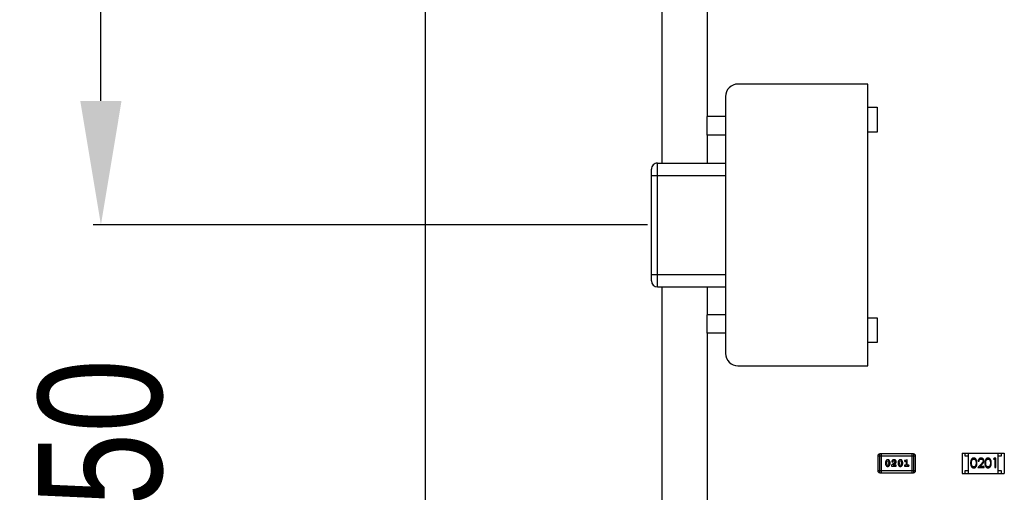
# Model space of a CAD drawing. Header units: inches. Extents: x 246 to 500, y -220 to -17.
# Tile 20 of 118: x 420.63 to 436.55, y -140.18 to -132.54. Entities that reach past the tile are written whole.
import ezdxf

# ---------------------------------------------------------------- set-up
doc = ezdxf.new("R2010")
doc.units = ezdxf.units.IN
doc.header["$LTSCALE"] = 1.21
doc.header["$MEASUREMENT"] = 0
doc.header["$PDMODE"] = 3
doc.header["$PDSIZE"] = 0.3125
doc.layers.get('0').update_dxf_attribs({"linetype": 'CONTINUOUS'})
doc.layers.get('Defpoints').update_dxf_attribs({"linetype": 'CONTINUOUS'})
doc.layers.add('DIM', color=3, linetype='CONTINUOUS')
doc.styles.get("Standard").update_dxf_attribs({"font": 'txt', "width": 0.8})
doc.dimstyles.get("Standard").update_dxf_attribs({"dimtxt": 0.15625, "dimasz": 0.1875, "dimexe": 0.125, "dimexo": 0.0625, "dimgap": 0.09, "dimtad": 0, "dimtih": 1, "dimtoh": 1, "dimzin": 4, "dimdsep": 46, "dimtxsty": 'Standard', "dimblk": '_FILLED', "dimblk1": '_FILLED', "dimblk2": '_FILLED', "dimcen": 0.09, "dimazin": 1, "dimtp": 0.01, "dimtm": 0.01, "dimtfac": 1, "dimtofl": 0, "dimtmove": 0, "dimatfit": 3, "dimldrblk": '_FILLED', "dimfxl": 1, "dimtolj": 1, "dimtzin": 4, "dimarcsym": 0})

# ---------------------------------------------------------------- blocks, each defined once
blk = doc.blocks.new('_FILLED')
at = {"color": 0, "linetype": 'ByBlock'}
blk.add_solid([(0, 0), (-1, 0.1667), (-1, -0.1667)], dxfattribs=at)
blk = doc.blocks.new('*D59')
at = {"layer": 'Defpoints', "color": 0}
for p in [(421.943, -135.857), (430.84, -135.857), (430.94, -144.357)]:
    blk.add_point(p, dxfattribs=at)
at = {"layer": 'DIM', "color": 0, "lineweight": -2}
for p, q in [((421.943, -133.857), (421.943, -131.857)), ((430.777, -135.857), (421.818, -135.857)), ((430.877, -144.357), (421.818, -144.357)), ((421.943, -146.357), (421.943, -148.357))]:
    blk.add_line(p, q, dxfattribs=at)
at = {"layer": 'DIM', "color": 0, "lineweight": -2, "xscale": 2, "yscale": 2, "zscale": 2}
for p, rotation in [((421.943, -135.857), 270), ((421.943, -144.357), 90)]:
    blk.add_blockref('_FILLED', p, dxfattribs=dict(at, rotation=rotation))
at = {"layer": 'DIM', "color": 0, "insert": (421.943, -140.107), "char_height": 2, "attachment_point": 5, "rotation": 90}
blk.add_mtext('\\A1;8.50', dxfattribs=at)

msp = doc.modelspace()

# ---------------------------------------------------------------- linework, layer by layer
at = {"color": 7, "linetype": 'Continuous'}
for p, q in [((427.19, -168.079), (427.19, -87.639)), ((431.01, -127.629), (431.01, -134.859)), ((431.74, -128.359), (431.74, -134.109)), ((434.34, -133.584), (432.24, -133.584)), ((434.34, -138.134), (434.34, -133.584)), ((432.04, -133.784), (432.04, -137.934)), ((434.34, -133.959), (434.49, -133.959)), ((434.49, -133.959), (434.49, -134.359)), ((431.74, -134.409), (431.74, -134.109)), ((432.04, -134.109), (431.74, -134.109)), ((431.74, -134.409), (431.74, -134.859)), ((432.04, -134.409), (431.74, -134.409)), ((434.49, -134.359), (434.34, -134.359)), ((430.94, -136.859), (430.94, -134.859)), ((430.94, -134.859), (432.04, -134.859)), ((430.84, -136.759), (430.84, -134.959)), ((430.84, -135.059), (432.04, -135.059)), ((430.84, -136.659), (432.04, -136.659)), ((430.94, -136.859), (432.04, -136.859)), ((431.01, -136.859), (431.01, -143.359)), ((431.74, -136.859), (431.74, -137.309)), ((431.74, -137.609), (431.74, -137.309)), ((432.04, -137.309), (431.74, -137.309)), ((434.34, -137.359), (434.49, -137.359)), ((434.49, -137.359), (434.49, -137.759)), ((431.74, -137.609), (431.74, -142.609)), ((432.04, -137.609), (431.74, -137.609)), ((434.49, -137.759), (434.34, -137.759)), ((432.24, -138.134), (434.34, -138.134)), ((434.531, -139.861), (434.531, -139.556)), ((435.079, -139.556), (434.531, -139.556)), ((434.561, -139.861), (434.561, -139.556)), ((435.049, -139.556), (435.049, -139.861)), ((435.079, -139.556), (435.079, -139.861)), ((435.865, -139.544), (435.865, -139.874)), ((435.865, -139.544), (436.545, -139.544)), ((435.915, -139.594), (435.915, -139.544)), ((435.965, -139.874), (435.965, -139.544)), ((436.445, -139.874), (436.445, -139.544)), ((436.495, -139.544), (436.495, -139.594)), ((436.545, -139.544), (436.545, -139.874)), ((434.5, -139.587), (434.5, -139.83)), ((434.5, -139.587), (435.11, -139.587)), ((434.624, -139.696), (434.624, -139.714)), ((434.642, -139.697), (434.649, -139.675)), ((434.642, -139.697), (434.642, -139.714)), ((434.649, -139.736), (434.642, -139.714)), ((434.649, -139.675), (434.661, -139.669)), ((434.661, -139.669), (434.673, -139.674)), ((434.673, -139.674), (434.681, -139.697)), ((434.681, -139.714), (434.674, -139.736)), ((434.681, -139.714), (434.681, -139.697)), ((434.698, -139.714), (434.698, -139.696)), ((434.777, -139.693), (434.722, -139.738)), ((434.725, -139.681), (434.734, -139.69)), ((434.734, -139.69), (434.742, -139.683)), ((434.742, -139.683), (434.747, -139.675)), ((434.747, -139.675), (434.762, -139.669)), ((434.749, -139.74), (434.782, -139.713)), ((434.782, -139.684), (434.777, -139.693)), ((434.829, -139.696), (434.829, -139.714)), ((434.846, -139.697), (434.853, -139.675)), ((434.846, -139.697), (434.846, -139.714)), ((434.854, -139.736), (434.846, -139.714)), ((434.853, -139.675), (434.866, -139.669)), ((434.866, -139.669), (434.878, -139.674)), ((434.878, -139.674), (434.885, -139.697)), ((434.885, -139.714), (434.878, -139.736)), ((434.885, -139.714), (434.885, -139.697)), ((434.903, -139.714), (434.903, -139.696)), ((434.931, -139.671), (434.939, -139.68)), ((434.939, -139.68), (434.944, -139.679)), ((434.977, -139.652), (434.94, -139.662)), ((434.944, -139.679), (434.959, -139.675)), ((434.959, -139.675), (434.959, -139.74)), ((434.977, -139.74), (434.977, -139.652)), ((435.11, -139.83), (435.11, -139.587)), ((435.965, -139.594), (435.915, -139.594)), ((436.09, -139.703), (436.084, -139.741)), ((436.175, -139.716), (436.116, -139.778)), ((436.122, -139.675), (436.136, -139.675)), ((436.149, -139.763), (436.186, -139.723)), ((436.32, -139.703), (436.315, -139.741)), ((436.379, -139.628), (436.37, -139.644)), ((436.37, -139.644), (436.393, -139.644)), ((436.407, -139.628), (436.379, -139.628)), ((436.393, -139.644), (436.393, -139.778)), ((436.407, -139.778), (436.407, -139.628)), ((436.495, -139.594), (436.445, -139.594)), ((435.11, -139.83), (434.5, -139.83)), ((434.531, -139.861), (435.079, -139.861)), ((434.661, -139.742), (434.649, -139.736)), ((434.674, -139.736), (434.661, -139.742)), ((434.722, -139.738), (434.722, -139.757)), ((434.722, -139.757), (434.799, -139.757)), ((434.785, -139.74), (434.749, -139.74)), ((434.79, -139.737), (434.785, -139.74)), ((434.799, -139.757), (434.799, -139.749)), ((434.866, -139.742), (434.854, -139.736)), ((434.878, -139.736), (434.866, -139.742)), ((434.959, -139.74), (434.942, -139.74)), ((434.942, -139.757), (434.994, -139.757)), ((434.994, -139.74), (434.977, -139.74)), ((435.865, -139.874), (436.545, -139.874)), ((435.915, -139.874), (435.915, -139.824)), ((435.915, -139.824), (435.965, -139.824)), ((436.116, -139.778), (436.218, -139.778)), ((436.218, -139.763), (436.149, -139.763)), ((436.218, -139.778), (436.218, -139.763)), ((436.393, -139.778), (436.407, -139.778)), ((436.445, -139.824), (436.495, -139.824)), ((436.495, -139.824), (436.495, -139.874))]:
    msp.add_line(p, q, dxfattribs=at)
for centre, radius, start, end in [((432.24, -133.784), 0.2, 90.0001, 180.0001), ((430.94, -134.959), 0.1, 90.0001, 180.0001), ((430.94, -136.759), 0.1, 180.0001, 270.0001), ((432.24, -137.934), 0.2, 180.0001, 270.0001), ((434.531, -139.587), 0.0305, 89.9999, 179.9999), ((435.079, -139.587), 0.0305, 359.9999, 89.9999), ((434.531, -139.83), 0.0305, 179.9999, 269.9999), ((435.079, -139.83), 0.0305, 269.9999, 359.9999)]:
    msp.add_arc(centre, radius, start, end, dxfattribs=at)
for points, knots in [([(434.661, -139.652), (434.66, -139.652), (434.657, -139.652), (434.653, -139.653), (434.649, -139.654), (434.645, -139.655), (434.642, -139.657), (434.639, -139.66), (434.636, -139.663), (434.634, -139.666), (434.632, -139.67), (434.63, -139.674), (434.628, -139.677), (434.627, -139.681), (434.626, -139.685), (434.625, -139.689), (434.624, -139.693), (434.624, -139.695), (434.624, -139.696)], [0, 0, 0, 0, 0.06692, 0.130834, 0.19258, 0.252759, 0.312631, 0.373411, 0.436359, 0.501894, 0.568244, 0.632472, 0.69556, 0.757163, 0.818592, 0.878885, 0.939235, 1, 1, 1, 1]), ([(434.624, -139.714), (434.624, -139.715), (434.624, -139.717), (434.625, -139.721), (434.625, -139.724), (434.626, -139.727), (434.627, -139.73), (434.628, -139.733), (434.629, -139.736), (434.631, -139.739), (434.632, -139.741), (434.634, -139.744), (434.635, -139.746), (434.637, -139.748), (434.639, -139.75), (434.64, -139.752), (434.642, -139.753), (434.645, -139.755), (434.648, -139.757), (434.652, -139.758), (434.656, -139.759), (434.66, -139.759), (434.661, -139.759)], [0, 0, 0, 0, 0.049886, 0.09882, 0.148132, 0.19689, 0.246038, 0.295176, 0.345305, 0.395692, 0.445312, 0.491875, 0.535813, 0.577009, 0.616081, 0.652689, 0.687585, 0.720206, 0.785062, 0.85223, 0.923759, 1, 1, 1, 1]), ([(434.698, -139.696), (434.698, -139.695), (434.698, -139.693), (434.698, -139.69), (434.697, -139.687), (434.697, -139.684), (434.696, -139.681), (434.695, -139.678), (434.693, -139.675), (434.692, -139.672), (434.69, -139.669), (434.689, -139.667), (434.687, -139.664), (434.685, -139.662), (434.684, -139.66), (434.682, -139.659), (434.68, -139.657), (434.678, -139.656), (434.675, -139.654), (434.67, -139.653), (434.666, -139.652), (434.663, -139.652), (434.661, -139.652)], [0, 0, 0, 0, 0.049855, 0.099516, 0.148482, 0.19758, 0.246804, 0.296268, 0.346517, 0.397047, 0.446826, 0.49336, 0.537801, 0.579207, 0.617974, 0.654833, 0.689171, 0.722088, 0.786392, 0.853518, 0.924186, 1, 1, 1, 1]), ([(434.661, -139.759), (434.663, -139.759), (434.666, -139.759), (434.67, -139.758), (434.673, -139.757), (434.677, -139.755), (434.68, -139.753), (434.683, -139.751), (434.686, -139.748), (434.689, -139.744), (434.691, -139.741), (434.693, -139.737), (434.694, -139.733), (434.696, -139.73), (434.697, -139.726), (434.698, -139.722), (434.698, -139.718), (434.698, -139.716), (434.698, -139.714)], [0, 0, 0, 0, 0.067217, 0.131051, 0.19272, 0.252824, 0.312745, 0.373449, 0.436041, 0.501494, 0.567761, 0.632087, 0.695096, 0.757109, 0.817993, 0.878657, 0.939311, 1, 1, 1, 1]), ([(434.762, -139.652), (434.761, -139.652), (434.757, -139.652), (434.752, -139.653), (434.747, -139.654), (434.743, -139.656), (434.739, -139.659), (434.735, -139.662), (434.732, -139.665), (434.73, -139.668), (434.728, -139.672), (434.726, -139.675), (434.725, -139.678), (434.725, -139.68), (434.725, -139.681)], [0, 0, 0, 0, 0.098286, 0.193983, 0.289056, 0.384352, 0.477435, 0.566197, 0.652355, 0.737986, 0.818188, 0.887401, 0.94802, 1, 1, 1, 1]), ([(434.799, -139.685), (434.799, -139.684), (434.799, -139.681), (434.798, -139.678), (434.797, -139.675), (434.796, -139.672), (434.795, -139.669), (434.793, -139.666), (434.791, -139.664), (434.789, -139.661), (434.786, -139.659), (434.783, -139.657), (434.78, -139.656), (434.777, -139.654), (434.773, -139.653), (434.77, -139.652), (434.766, -139.652), (434.764, -139.652), (434.762, -139.652)], [0, 0, 0, 0, 0.060981, 0.120256, 0.178148, 0.236115, 0.293993, 0.352864, 0.413358, 0.476056, 0.539296, 0.602396, 0.665116, 0.728325, 0.792919, 0.859317, 0.928302, 1, 1, 1, 1]), ([(434.762, -139.669), (434.763, -139.669), (434.766, -139.669), (434.77, -139.67), (434.773, -139.672), (434.776, -139.673), (434.779, -139.676), (434.78, -139.678), (434.781, -139.681), (434.782, -139.683), (434.782, -139.684)], [0, 0, 0, 0, 0.156344, 0.299348, 0.4327, 0.561, 0.682299, 0.791883, 0.89611, 1, 1, 1, 1]), ([(434.782, -139.713), (434.783, -139.712), (434.785, -139.711), (434.787, -139.708), (434.789, -139.706), (434.791, -139.704), (434.793, -139.702), (434.794, -139.701), (434.795, -139.699), (434.796, -139.697), (434.797, -139.694), (434.798, -139.691), (434.799, -139.688), (434.799, -139.686), (434.799, -139.685)], [0, 0, 0, 0, 0.103002, 0.197728, 0.285279, 0.365235, 0.437224, 0.502446, 0.560545, 0.611446, 0.707576, 0.80349, 0.900532, 1, 1, 1, 1]), ([(434.866, -139.652), (434.864, -139.652), (434.861, -139.652), (434.857, -139.653), (434.853, -139.654), (434.85, -139.655), (434.847, -139.657), (434.843, -139.66), (434.841, -139.663), (434.838, -139.666), (434.836, -139.67), (434.834, -139.674), (434.832, -139.677), (434.831, -139.681), (434.83, -139.685), (434.829, -139.689), (434.829, -139.693), (434.829, -139.695), (434.829, -139.696)], [0, 0, 0, 0, 0.06692, 0.130834, 0.19258, 0.252759, 0.312631, 0.373411, 0.436359, 0.501894, 0.568244, 0.632472, 0.69556, 0.757163, 0.818592, 0.878885, 0.939235, 1, 1, 1, 1]), ([(434.829, -139.714), (434.829, -139.715), (434.829, -139.717), (434.829, -139.721), (434.83, -139.724), (434.83, -139.727), (434.831, -139.73), (434.832, -139.733), (434.834, -139.736), (434.835, -139.739), (434.837, -139.741), (434.838, -139.744), (434.84, -139.746), (434.842, -139.748), (434.843, -139.75), (434.845, -139.752), (434.847, -139.753), (434.849, -139.755), (434.852, -139.757), (434.856, -139.758), (434.861, -139.759), (434.864, -139.759), (434.866, -139.759)], [0, 0, 0, 0, 0.049886, 0.09882, 0.148132, 0.19689, 0.246038, 0.295176, 0.345305, 0.395692, 0.445312, 0.491875, 0.535813, 0.577009, 0.616081, 0.652689, 0.687585, 0.720206, 0.785062, 0.85223, 0.923759, 1, 1, 1, 1]), ([(434.903, -139.696), (434.903, -139.695), (434.903, -139.693), (434.902, -139.69), (434.902, -139.687), (434.901, -139.684), (434.9, -139.681), (434.899, -139.678), (434.898, -139.675), (434.896, -139.672), (434.895, -139.669), (434.893, -139.667), (434.891, -139.664), (434.89, -139.662), (434.888, -139.66), (434.886, -139.659), (434.885, -139.657), (434.882, -139.656), (434.879, -139.654), (434.875, -139.653), (434.87, -139.652), (434.867, -139.652), (434.866, -139.652)], [0, 0, 0, 0, 0.049855, 0.099516, 0.148482, 0.19758, 0.246804, 0.296268, 0.346517, 0.397047, 0.446826, 0.49336, 0.537801, 0.579207, 0.617974, 0.654833, 0.689171, 0.722088, 0.786392, 0.853518, 0.924186, 1, 1, 1, 1]), ([(434.866, -139.759), (434.867, -139.759), (434.87, -139.759), (434.874, -139.758), (434.878, -139.757), (434.882, -139.755), (434.885, -139.753), (434.888, -139.751), (434.891, -139.748), (434.893, -139.744), (434.895, -139.741), (434.897, -139.737), (434.899, -139.733), (434.9, -139.73), (434.901, -139.726), (434.902, -139.722), (434.903, -139.718), (434.903, -139.716), (434.903, -139.714)], [0, 0, 0, 0, 0.067217, 0.131051, 0.19272, 0.252824, 0.312745, 0.373449, 0.436041, 0.501494, 0.567761, 0.632087, 0.695096, 0.757109, 0.817993, 0.878657, 0.939311, 1, 1, 1, 1]), ([(434.94, -139.662), (434.939, -139.662), (434.938, -139.662), (434.936, -139.663), (434.934, -139.664), (434.933, -139.665), (434.932, -139.666), (434.931, -139.668), (434.931, -139.669), (434.931, -139.67), (434.931, -139.671)], [0, 0, 0, 0, 0.187321, 0.344927, 0.475328, 0.579604, 0.674244, 0.773631, 0.882025, 1, 1, 1, 1]), ([(436.051, -139.625), (436.05, -139.625), (436.048, -139.625), (436.044, -139.625), (436.041, -139.626), (436.038, -139.627), (436.034, -139.628), (436.031, -139.629), (436.028, -139.631), (436.025, -139.633), (436.022, -139.635), (436.02, -139.638), (436.017, -139.64), (436.015, -139.643), (436.013, -139.647), (436.011, -139.65), (436.009, -139.654), (436.007, -139.658), (436.006, -139.662), (436.005, -139.667), (436.003, -139.672), (436.003, -139.677), (436.002, -139.683), (436.001, -139.69), (436.001, -139.696), (436.001, -139.701), (436.001, -139.704)], [0, 0, 0, 0, 0.033742, 0.066533, 0.099153, 0.13154, 0.164087, 0.196563, 0.229707, 0.263315, 0.297504, 0.331686, 0.366482, 0.4021, 0.438958, 0.476748, 0.515985, 0.556589, 0.599519, 0.645765, 0.695487, 0.748721, 0.805687, 0.866754, 0.931405, 1, 1, 1, 1]), ([(436.001, -139.704), (436.001, -139.706), (436.001, -139.711), (436.001, -139.717), (436.002, -139.724), (436.003, -139.73), (436.004, -139.735), (436.005, -139.74), (436.006, -139.745), (436.007, -139.749), (436.009, -139.753), (436.011, -139.757), (436.013, -139.761), (436.015, -139.764), (436.017, -139.767), (436.02, -139.769), (436.023, -139.772), (436.025, -139.774), (436.028, -139.776), (436.031, -139.778), (436.034, -139.779), (436.038, -139.78), (436.041, -139.781), (436.044, -139.782), (436.048, -139.782), (436.05, -139.782), (436.051, -139.782)], [0, 0, 0, 0, 0.068113, 0.132564, 0.193427, 0.250218, 0.303569, 0.353576, 0.400235, 0.443586, 0.484619, 0.524292, 0.56238, 0.599049, 0.63494, 0.669782, 0.704009, 0.737842, 0.771098, 0.803896, 0.836415, 0.868639, 0.900715, 0.933378, 0.966213, 1, 1, 1, 1]), ([(436.015, -139.703), (436.015, -139.701), (436.015, -139.698), (436.015, -139.692), (436.015, -139.687), (436.016, -139.682), (436.016, -139.677), (436.017, -139.673), (436.018, -139.669), (436.019, -139.666), (436.02, -139.663), (436.022, -139.66), (436.023, -139.657), (436.025, -139.655), (436.027, -139.652), (436.028, -139.65), (436.03, -139.648), (436.033, -139.646), (436.037, -139.644), (436.042, -139.641), (436.047, -139.64), (436.05, -139.64), (436.052, -139.64)], [0, 0, 0, 0, 0.073302, 0.142286, 0.206253, 0.266017, 0.321612, 0.372532, 0.419497, 0.462398, 0.502825, 0.541489, 0.579034, 0.615143, 0.650298, 0.684912, 0.718701, 0.752189, 0.817245, 0.879117, 0.939613, 1, 1, 1, 1]), ([(436.052, -139.767), (436.05, -139.767), (436.047, -139.767), (436.042, -139.765), (436.037, -139.763), (436.033, -139.761), (436.03, -139.759), (436.028, -139.757), (436.027, -139.755), (436.025, -139.752), (436.023, -139.75), (436.022, -139.747), (436.02, -139.744), (436.019, -139.741), (436.018, -139.738), (436.017, -139.734), (436.016, -139.73), (436.016, -139.725), (436.015, -139.72), (436.015, -139.715), (436.015, -139.709), (436.015, -139.705), (436.015, -139.703)], [0, 0, 0, 0, 0.060034, 0.120278, 0.182348, 0.247919, 0.281641, 0.315701, 0.350322, 0.385703, 0.421819, 0.459196, 0.497866, 0.538301, 0.58121, 0.628183, 0.679403, 0.734699, 0.794074, 0.858416, 0.927049, 1, 1, 1, 1]), ([(436.103, -139.704), (436.103, -139.701), (436.103, -139.697), (436.103, -139.69), (436.102, -139.684), (436.101, -139.678), (436.1, -139.673), (436.099, -139.668), (436.098, -139.663), (436.096, -139.658), (436.094, -139.654), (436.093, -139.65), (436.09, -139.647), (436.088, -139.644), (436.086, -139.641), (436.083, -139.638), (436.08, -139.635), (436.078, -139.633), (436.075, -139.631), (436.071, -139.629), (436.068, -139.628), (436.065, -139.627), (436.062, -139.626), (436.058, -139.625), (436.055, -139.625), (436.052, -139.625), (436.051, -139.625)], [0, 0, 0, 0, 0.065278, 0.127205, 0.186168, 0.241675, 0.294115, 0.343609, 0.390387, 0.434463, 0.476646, 0.517002, 0.555936, 0.593716, 0.630057, 0.665601, 0.700745, 0.734917, 0.768681, 0.802087, 0.834849, 0.867433, 0.900138, 0.932806, 0.966212, 1, 1, 1, 1]), ([(436.051, -139.782), (436.052, -139.782), (436.055, -139.782), (436.058, -139.782), (436.062, -139.781), (436.065, -139.78), (436.068, -139.779), (436.072, -139.778), (436.075, -139.776), (436.078, -139.774), (436.081, -139.772), (436.083, -139.769), (436.086, -139.766), (436.088, -139.763), (436.091, -139.76), (436.093, -139.756), (436.095, -139.753), (436.096, -139.748), (436.098, -139.744), (436.099, -139.739), (436.1, -139.734), (436.101, -139.729), (436.102, -139.723), (436.103, -139.717), (436.103, -139.71), (436.103, -139.706), (436.103, -139.704)], [0, 0, 0, 0, 0.033824, 0.067298, 0.10028, 0.133019, 0.165736, 0.198792, 0.232372, 0.266409, 0.301016, 0.336196, 0.371972, 0.408574, 0.446394, 0.485225, 0.525372, 0.567224, 0.611081, 0.65775, 0.70702, 0.759235, 0.814484, 0.873227, 0.934937, 1, 1, 1, 1]), ([(436.052, -139.64), (436.053, -139.64), (436.057, -139.64), (436.061, -139.641), (436.066, -139.644), (436.07, -139.646), (436.073, -139.648), (436.075, -139.65), (436.077, -139.652), (436.079, -139.655), (436.08, -139.658), (436.082, -139.661), (436.083, -139.664), (436.085, -139.667), (436.086, -139.671), (436.087, -139.675), (436.088, -139.679), (436.088, -139.683), (436.089, -139.688), (436.089, -139.693), (436.089, -139.698), (436.09, -139.702), (436.09, -139.703)], [0, 0, 0, 0, 0.059689, 0.119507, 0.181075, 0.246162, 0.279894, 0.314468, 0.350403, 0.387474, 0.426147, 0.466624, 0.508745, 0.553328, 0.600058, 0.649177, 0.700552, 0.754894, 0.811825, 0.871514, 0.934319, 1, 1, 1, 1]), ([(436.171, -139.625), (436.169, -139.625), (436.166, -139.625), (436.161, -139.625), (436.157, -139.627), (436.152, -139.628), (436.148, -139.63), (436.144, -139.632), (436.14, -139.635), (436.137, -139.639), (436.133, -139.642), (436.131, -139.646), (436.128, -139.65), (436.126, -139.655), (436.124, -139.659), (436.123, -139.664), (436.122, -139.669), (436.122, -139.673), (436.122, -139.675)], [0, 0, 0, 0, 0.06445, 0.126725, 0.187421, 0.247417, 0.306749, 0.366595, 0.427749, 0.490235, 0.553031, 0.614805, 0.676505, 0.738096, 0.801021, 0.864897, 0.931209, 1, 1, 1, 1]), ([(436.136, -139.675), (436.136, -139.673), (436.136, -139.671), (436.137, -139.667), (436.138, -139.663), (436.139, -139.66), (436.141, -139.657), (436.142, -139.654), (436.144, -139.651), (436.147, -139.649), (436.149, -139.647), (436.152, -139.645), (436.154, -139.643), (436.157, -139.642), (436.16, -139.641), (436.164, -139.641), (436.167, -139.64), (436.169, -139.64), (436.17, -139.64)], [0, 0, 0, 0, 0.073648, 0.143686, 0.210962, 0.275557, 0.338064, 0.399311, 0.4594, 0.51934, 0.579024, 0.637809, 0.695959, 0.754122, 0.813113, 0.873453, 0.935561, 1, 1, 1, 1]), ([(436.17, -139.64), (436.172, -139.64), (436.174, -139.64), (436.177, -139.641), (436.18, -139.641), (436.183, -139.642), (436.186, -139.643), (436.189, -139.645), (436.191, -139.647), (436.194, -139.649), (436.196, -139.651), (436.198, -139.654), (436.199, -139.656), (436.201, -139.659), (436.202, -139.662), (436.202, -139.664), (436.203, -139.667), (436.203, -139.669), (436.203, -139.67)], [0, 0, 0, 0, 0.068027, 0.133505, 0.19695, 0.26027, 0.322741, 0.384982, 0.448465, 0.513424, 0.578224, 0.640011, 0.700094, 0.760067, 0.819012, 0.877878, 0.938035, 1, 1, 1, 1]), ([(436.216, -139.669), (436.216, -139.668), (436.216, -139.665), (436.216, -139.66), (436.215, -139.656), (436.213, -139.652), (436.212, -139.648), (436.209, -139.645), (436.207, -139.641), (436.204, -139.638), (436.201, -139.635), (436.197, -139.632), (436.193, -139.63), (436.189, -139.628), (436.185, -139.626), (436.181, -139.625), (436.176, -139.625), (436.173, -139.625), (436.171, -139.625)], [0, 0, 0, 0, 0.06271, 0.123347, 0.183401, 0.242828, 0.302097, 0.36242, 0.423725, 0.487032, 0.550491, 0.612709, 0.674265, 0.73617, 0.799211, 0.863483, 0.930525, 1, 1, 1, 1]), ([(436.203, -139.67), (436.203, -139.672), (436.203, -139.675), (436.202, -139.68), (436.2, -139.685), (436.198, -139.689), (436.196, -139.692), (436.194, -139.694), (436.192, -139.697), (436.189, -139.701), (436.186, -139.704), (436.183, -139.708), (436.179, -139.712), (436.176, -139.715), (436.175, -139.716)], [0, 0, 0, 0, 0.088014, 0.174976, 0.2638, 0.355443, 0.406413, 0.465519, 0.533076, 0.609353, 0.693899, 0.787171, 0.889197, 1, 1, 1, 1]), ([(436.186, -139.723), (436.188, -139.721), (436.19, -139.719), (436.194, -139.714), (436.198, -139.71), (436.201, -139.706), (436.204, -139.703), (436.206, -139.699), (436.208, -139.696), (436.211, -139.692), (436.213, -139.687), (436.215, -139.682), (436.216, -139.675), (436.216, -139.671), (436.216, -139.669)], [0, 0, 0, 0, 0.09953, 0.192079, 0.277712, 0.357454, 0.429648, 0.495771, 0.555538, 0.608657, 0.707578, 0.804328, 0.901298, 1, 1, 1, 1]), ([(436.282, -139.625), (436.281, -139.625), (436.278, -139.625), (436.275, -139.625), (436.272, -139.626), (436.268, -139.627), (436.265, -139.628), (436.262, -139.629), (436.259, -139.631), (436.256, -139.633), (436.253, -139.635), (436.251, -139.638), (436.248, -139.64), (436.246, -139.643), (436.244, -139.647), (436.242, -139.65), (436.24, -139.654), (436.238, -139.658), (436.237, -139.662), (436.235, -139.667), (436.234, -139.672), (436.233, -139.677), (436.233, -139.683), (436.232, -139.69), (436.232, -139.696), (436.232, -139.701), (436.232, -139.704)], [0, 0, 0, 0, 0.033742, 0.066533, 0.099153, 0.13154, 0.164087, 0.196563, 0.229707, 0.263315, 0.297504, 0.331686, 0.366482, 0.4021, 0.438958, 0.476748, 0.515985, 0.556589, 0.599519, 0.645765, 0.695487, 0.748721, 0.805687, 0.866754, 0.931405, 1, 1, 1, 1]), ([(436.232, -139.704), (436.232, -139.706), (436.232, -139.711), (436.232, -139.717), (436.233, -139.724), (436.233, -139.73), (436.234, -139.735), (436.235, -139.74), (436.237, -139.745), (436.238, -139.749), (436.24, -139.753), (436.242, -139.757), (436.244, -139.761), (436.246, -139.764), (436.248, -139.767), (436.251, -139.769), (436.253, -139.772), (436.256, -139.774), (436.259, -139.776), (436.262, -139.778), (436.265, -139.779), (436.268, -139.78), (436.272, -139.781), (436.275, -139.782), (436.278, -139.782), (436.281, -139.782), (436.282, -139.782)], [0, 0, 0, 0, 0.068113, 0.132564, 0.193427, 0.250218, 0.303569, 0.353576, 0.400235, 0.443586, 0.484619, 0.524292, 0.56238, 0.599049, 0.63494, 0.669782, 0.704009, 0.737842, 0.771098, 0.803896, 0.836415, 0.868639, 0.900715, 0.933378, 0.966213, 1, 1, 1, 1]), ([(436.245, -139.703), (436.245, -139.701), (436.245, -139.698), (436.246, -139.692), (436.246, -139.687), (436.246, -139.682), (436.247, -139.677), (436.248, -139.673), (436.249, -139.669), (436.25, -139.666), (436.251, -139.663), (436.252, -139.66), (436.254, -139.657), (436.256, -139.655), (436.257, -139.652), (436.259, -139.65), (436.261, -139.648), (436.264, -139.646), (436.268, -139.644), (436.273, -139.641), (436.277, -139.64), (436.281, -139.64), (436.282, -139.64)], [0, 0, 0, 0, 0.073302, 0.142286, 0.206253, 0.266017, 0.321612, 0.372532, 0.419497, 0.462398, 0.502825, 0.541489, 0.579034, 0.615143, 0.650298, 0.684912, 0.718701, 0.752189, 0.817245, 0.879117, 0.939613, 1, 1, 1, 1]), ([(436.282, -139.767), (436.281, -139.767), (436.277, -139.767), (436.273, -139.765), (436.268, -139.763), (436.264, -139.761), (436.261, -139.759), (436.259, -139.757), (436.257, -139.755), (436.256, -139.752), (436.254, -139.75), (436.252, -139.747), (436.251, -139.744), (436.25, -139.741), (436.249, -139.738), (436.248, -139.734), (436.247, -139.73), (436.246, -139.725), (436.246, -139.72), (436.246, -139.715), (436.245, -139.709), (436.245, -139.705), (436.245, -139.703)], [0, 0, 0, 0, 0.060034, 0.120278, 0.182348, 0.247919, 0.281641, 0.315701, 0.350322, 0.385703, 0.421819, 0.459196, 0.497866, 0.538301, 0.58121, 0.628183, 0.679403, 0.734699, 0.794074, 0.858416, 0.927049, 1, 1, 1, 1]), ([(436.334, -139.704), (436.334, -139.701), (436.334, -139.697), (436.333, -139.69), (436.333, -139.684), (436.332, -139.678), (436.331, -139.673), (436.33, -139.668), (436.329, -139.663), (436.327, -139.658), (436.325, -139.654), (436.323, -139.65), (436.321, -139.647), (436.319, -139.644), (436.316, -139.641), (436.314, -139.638), (436.311, -139.635), (436.308, -139.633), (436.305, -139.631), (436.302, -139.629), (436.299, -139.628), (436.296, -139.627), (436.293, -139.626), (436.289, -139.625), (436.286, -139.625), (436.283, -139.625), (436.282, -139.625)], [0, 0, 0, 0, 0.065278, 0.127205, 0.186168, 0.241675, 0.294115, 0.343609, 0.390387, 0.434463, 0.476646, 0.517002, 0.555936, 0.593716, 0.630057, 0.665601, 0.700745, 0.734917, 0.768681, 0.802087, 0.834849, 0.867433, 0.900138, 0.932806, 0.966212, 1, 1, 1, 1]), ([(436.282, -139.64), (436.284, -139.64), (436.287, -139.64), (436.292, -139.641), (436.297, -139.644), (436.301, -139.646), (436.304, -139.648), (436.306, -139.65), (436.308, -139.652), (436.309, -139.655), (436.311, -139.658), (436.313, -139.661), (436.314, -139.664), (436.315, -139.667), (436.316, -139.671), (436.318, -139.675), (436.318, -139.679), (436.319, -139.683), (436.32, -139.688), (436.32, -139.693), (436.32, -139.698), (436.32, -139.702), (436.32, -139.703)], [0, 0, 0, 0, 0.059689, 0.119507, 0.181075, 0.246162, 0.279894, 0.314468, 0.350403, 0.387474, 0.426147, 0.466624, 0.508745, 0.553328, 0.600058, 0.649177, 0.700552, 0.754894, 0.811825, 0.871514, 0.934319, 1, 1, 1, 1]), ([(436.282, -139.782), (436.283, -139.782), (436.286, -139.782), (436.289, -139.782), (436.293, -139.781), (436.296, -139.78), (436.299, -139.779), (436.302, -139.778), (436.305, -139.776), (436.308, -139.774), (436.311, -139.772), (436.314, -139.769), (436.317, -139.766), (436.319, -139.763), (436.321, -139.76), (436.323, -139.756), (436.325, -139.753), (436.327, -139.748), (436.329, -139.744), (436.33, -139.739), (436.331, -139.734), (436.332, -139.729), (436.333, -139.723), (436.333, -139.717), (436.334, -139.71), (436.334, -139.706), (436.334, -139.704)], [0, 0, 0, 0, 0.033824, 0.067298, 0.10028, 0.133019, 0.165736, 0.198792, 0.232372, 0.266409, 0.301016, 0.336196, 0.371972, 0.408574, 0.446394, 0.485225, 0.525372, 0.567224, 0.611081, 0.65775, 0.70702, 0.759235, 0.814484, 0.873227, 0.934937, 1, 1, 1, 1]), ([(434.799, -139.749), (434.799, -139.748), (434.799, -139.746), (434.798, -139.744), (434.798, -139.741), (434.797, -139.74), (434.795, -139.738), (434.794, -139.737), (434.792, -139.737), (434.791, -139.737), (434.79, -139.737)], [0, 0, 0, 0, 0.1844, 0.34094, 0.473574, 0.586824, 0.690029, 0.789175, 0.890445, 1, 1, 1, 1]), ([(434.942, -139.74), (434.941, -139.74), (434.939, -139.74), (434.937, -139.74), (434.935, -139.741), (434.934, -139.742), (434.932, -139.744), (434.932, -139.745), (434.931, -139.747), (434.931, -139.748), (434.931, -139.749)], [0, 0, 0, 0, 0.169102, 0.317658, 0.446239, 0.563118, 0.671828, 0.776546, 0.884858, 1, 1, 1, 1]), ([(434.931, -139.749), (434.931, -139.749), (434.931, -139.75), (434.932, -139.752), (434.932, -139.754), (434.934, -139.755), (434.935, -139.756), (434.937, -139.757), (434.939, -139.757), (434.941, -139.757), (434.942, -139.757)], [0, 0, 0, 0, 0.115051, 0.223278, 0.329269, 0.437893, 0.554681, 0.682591, 0.83103, 1, 1, 1, 1]), ([(435.005, -139.749), (435.005, -139.748), (435.005, -139.747), (435.004, -139.745), (435.004, -139.744), (435.002, -139.742), (435.001, -139.741), (434.999, -139.74), (434.997, -139.74), (434.995, -139.74), (434.994, -139.74)], [0, 0, 0, 0, 0.11517, 0.223509, 0.328254, 0.438012, 0.553651, 0.682263, 0.830856, 1, 1, 1, 1]), ([(434.994, -139.757), (434.995, -139.757), (434.997, -139.757), (434.999, -139.757), (435.001, -139.756), (435.002, -139.755), (435.004, -139.754), (435.004, -139.752), (435.005, -139.75), (435.005, -139.749), (435.005, -139.749)], [0, 0, 0, 0, 0.169012, 0.317488, 0.445429, 0.560977, 0.67065, 0.776666, 0.88492, 1, 1, 1, 1]), ([(436.084, -139.741), (436.083, -139.742), (436.083, -139.744), (436.081, -139.747), (436.08, -139.75), (436.078, -139.752), (436.077, -139.755), (436.075, -139.757), (436.073, -139.759), (436.07, -139.761), (436.066, -139.763), (436.062, -139.765), (436.057, -139.767), (436.053, -139.767), (436.052, -139.767)], [0, 0, 0, 0, 0.075949, 0.148549, 0.218996, 0.286119, 0.351826, 0.416074, 0.478265, 0.540325, 0.660405, 0.774606, 0.887187, 1, 1, 1, 1]), ([(436.315, -139.741), (436.314, -139.742), (436.313, -139.744), (436.312, -139.747), (436.311, -139.75), (436.309, -139.752), (436.307, -139.755), (436.305, -139.757), (436.303, -139.759), (436.301, -139.761), (436.297, -139.763), (436.292, -139.765), (436.287, -139.767), (436.284, -139.767), (436.282, -139.767)], [0, 0, 0, 0, 0.075949, 0.148549, 0.218996, 0.286119, 0.351826, 0.416074, 0.478265, 0.540325, 0.660405, 0.774606, 0.887187, 1, 1, 1, 1])]:
    msp.add_open_spline(points, degree=3, knots=knots, dxfattribs=at)

# ---------------------------------------------------------------- dimensions: what is measured, and where the dimension line sits
at = {"layer": 'DIM'}
dim = msp.add_linear_dim(base=(421.943, -135.857), p1=(430.94, -144.357), p2=(430.84, -135.857), angle=90, dimstyle='Standard', override={"dimtxt": 2, "dimasz": 2, "dimtih": 0, "dimtoh": 0, "dimzin": 0, "dimcen": 0.198, "dimadec": 0, "dimazin": 0, "dimtp": 0, "dimtm": 0, "dimtdec": 4, "dimtzin": 0}, dxfattribs=at)
dim.commit()
dim.dimension.update_dxf_attribs({"geometry": '*D59', "text_midpoint": (421.943, -140.107)})

doc.saveas('drawing.dxf')
